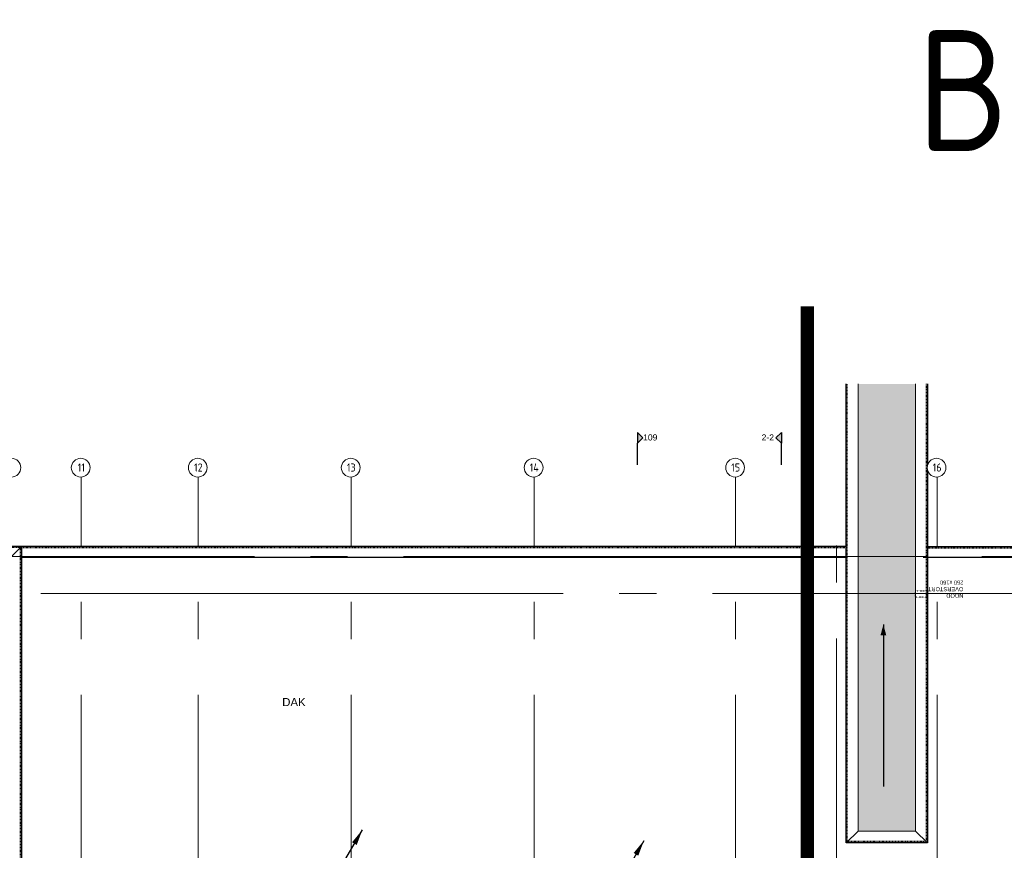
# Model space of a CAD drawing. Header units: millimetres. Extents: x -38032 to 104346, y -31182 to 78566.
# Tile 106 of 213: x -2293 to 34360, y 47630 to 78566. Entities that reach past the tile are written whole.
import ezdxf
from ezdxf.enums import TextEntityAlignment as Align

# ---------------------------------------------------------------- set-up
doc = ezdxf.new("R2010")
doc.units = ezdxf.units.MM
doc.header["$LTSCALE"] = 100
doc.set_wipeout_variables(frame=1)
for name, pattern in [('HIDDEN2', [4.7625, 3.175, -1.5875]), ('STYLE_01', [0.41664, 0.20828, -0.20836]), ('STYLE_11', [5, 3.888855, -0.416718, 0.277786, -0.416641]), ('STYLE_13', [0.196838, 0.039368, -0.157471])]:
    doc.linetypes.add(name, pattern=pattern)
for name, color, linetype in [('AB$1A---_ATTRIB050', 8, 'Continuous'), ('AB$1A---_ATTRIB070', 8, 'Continuous'), ('AL$1A---_ALGEMEEN', 8, 'Continuous'), ('AM$1A---_ARCERING', 8, 'Continuous'), ('AT$1A---_TEKST100', 8, 'Continuous'), ('BOUWKUNDIG', 8, 'Continuous'), ('EL6121--', 3, 'Continuous'), ('EL6511--', 3, 'Continuous'), ('kaderscheiding', 9, 'Continuous'), ('Tekening scheiding', 8, 'Continuous')]:
    doc.layers.add(name, color=color, linetype=linetype)
doc.layers.add('stramien', color=1, linetype='Continuous', lineweight=9)
doc.styles.add('Arial', font='ARIAL.TTF')
doc.styles.add('BURO-018', font='iso.shx', dxfattribs={"height": 90})
doc.styles.get("Standard").update_dxf_attribs({"font": 'iso.shx'})

# ---------------------------------------------------------------- blocks, each defined once
blk = doc.blocks.new('A$C607426BE')
at = {"layer": 'kaderscheiding', "const_width": 500}
blk.add_lwpolyline([(-72180, -16016), (-72180, 82805)], dxfattribs=at)
blk = doc.blocks.new('E00170')
at = {"color": 0, "linetype": 'Continuous'}
for q in [(5, 8.66), (-5, -8.66)]:
    blk.add_line((0, 0), q, dxfattribs=at)
for points in [[(5, 8.66, 0, 1, 0), (3.5, 6.06, 1, 1, 0)], [(-5, -8.66, 0, 1, 0), (-3.5, -6.06, 1, 1, 0)]]:
    blk.add_lwpolyline(points, format="xyseb", dxfattribs=at)
at = {"color": 0, "const_width": 0.5}
blk.add_lwpolyline([(-0.25, 0, 1), (0.25, 0, 1)], format="xyb", close=True, dxfattribs=at)
at = {"color": 0, "linetype": 'Continuous'}
blk.add_circle((0, 0), 0.5, dxfattribs=at)
blk = doc.blocks.new('E00168')
at = {"color": 0, "linetype": 'Continuous'}
blk.add_line((0, 0), (5, 8.66), dxfattribs=at)
blk.add_lwpolyline([(5, 8.66, 0, 1, 0), (3.5, 6.06, 1, 1, 0)], format="xyseb", dxfattribs=at)
at = {"color": 0, "const_width": 0.5}
blk.add_lwpolyline([(-0.25, 0, 1), (0.25, 0, 1)], format="xyb", close=True, dxfattribs=at)
at = {"color": 0, "linetype": 'Continuous'}
blk.add_circle((0, 0), 0.5, dxfattribs=at)
blk = doc.blocks.new('tekst 12 pts regel')
at = {"layer": 'AL$1A---_ALGEMEEN', "color": 0, "style": 'Arial'}
blk.add_attdef('regel_tekst', text='', height=303, dxfattribs=at).set_placement((0, -82), align=Align.TOP_CENTER)
at = {"layer": 'AL$1A---_ALGEMEEN', "color": 0, "flags": 1}
for tag, p in [('naam_ruimte', (-447, -1032)), ('oppervlakte', (-447, -1577)), ('stramiennummer', (-447, -2123))]:
    blk.add_attdef(tag, p, '', height=303, dxfattribs=at)
blk = doc.blocks.new('Group-128')
at = {"layer": 'AL$1A---_ALGEMEEN', "color": 0, "flags": 128}
blk.add_lwpolyline([(-58576, 705), (-58576, 30376), (-87831, 30370), (-87831, -15320)], dxfattribs=at)
blk = doc.blocks.new('noodoverstort 420')
at = {"layer": 'AL$1A---_ALGEMEEN', "color": 0, "linetype": 'STYLE_13'}
blk.add_lwpolyline([(-400, 120), (20, 120), (20, -120), (-400, -120)], close=True, dxfattribs=at)
at = {"layer": 'AT$1A---_TEKST100', "insert": (-1763, 144), "char_height": 151.52, "attachment_point": 1, "line_spacing_factor": 0.967741, "style": 'Arial'}
blk.add_mtext('{\\C256;\\lNOOD\\POVERSTORT\\P250 x160}', dxfattribs=at)
blk = doc.blocks.new('drsnd pijl')
at = {"layer": 'AM$1A---_ARCERING', "linetype": 'Continuous', "lineweight": 0}
blk.add_hatch(color=256, dxfattribs=at).paths.add_polyline_path([(1005, 442), (200, 442), (0, 242), (-200, 442), (200, 442)])
at = {"layer": 'AL$1A---_ALGEMEEN', "color": 0}
blk.add_lwpolyline([(1005, 442), (200, 442), (0, 242), (-200, 442), (200, 442)], dxfattribs=at)
at = {"layer": 'AL$1A---_ALGEMEEN', "color": 0, "style": 'Arial'}
blk.add_attdef('peil', text='', height=227, rotation=90, dxfattribs=at).set_placement((170, -290), align=Align.BOTTOM_LEFT)
at = {"layer": 'AL$1A---_ALGEMEEN', "color": 0, "flags": 1}
blk.add_attdef('onderdeel', (-200, -700), '', height=227, dxfattribs=at)
blk = doc.blocks.new('200254 W 212 3 04-12-2007')
at = {"layer": 'AM$1A---_ARCERING', "linetype": 'Continuous', "lineweight": 0}
blk.add_hatch(color=9, dxfattribs=at).paths.add_polyline_path([(-7282, 40012), (-7282, 23362), (-5142, 23362), (-5142, 40012)])
at = {"layer": 'AL$1A---_ALGEMEEN'}
for p, q in [((-38418, 33959), (-38858, 33519)), ((-7708, 33959), (-38483, 33959)), ((-38458, 33912), (-38458, 33952)), ((13776, 33952), (-4702, 33952)), ((-6339, 31050), (-6339, 25016)), ((-7722, 22922), (-7282, 23362)), ((-4702, 22922), (-5142, 23362))]:
    blk.add_line(p, q, dxfattribs=at)
at = {"layer": 'AL$1A---_ALGEMEEN', "linetype": 'STYLE_01'}
for p, q in [((-38458, 33919), (-7683, 33919)), ((-4702, 33912), (13767, 33912))]:
    blk.add_line(p, q, dxfattribs=at)
at = {"layer": 'AL$1A---_ALGEMEEN', "linetype": 'Continuous'}
for p, q in [((-38458, 33564), (-7683, 33564)), ((-4853, 33564), (13747, 33564))]:
    blk.add_line(p, q, dxfattribs=at)
at = {"layer": 'AL$1A---_ALGEMEEN', "flags": 128}
blk.add_lwpolyline([(-4702, 40012), (-4702, 22922), (-7722, 22922), (-7722, 40012)], dxfattribs=at)
at = {"layer": 'AL$1A---_ALGEMEEN', "linetype": 'STYLE_01', "flags": 128}
blk.add_lwpolyline([(-4743, 40012), (-4743, 22968), (-7683, 22968), (-7683, 40012)], dxfattribs=at)
at = {"layer": 'AL$1A---_ALGEMEEN', "lineweight": 15}
blk.add_lwpolyline([(-7282, 40012), (-7282, 23362), (-5142, 23362), (-5142, 40012)], dxfattribs=at)
at = {"layer": 'AL$1A---_ALGEMEEN', "linetype": 'STYLE_01'}
blk.add_lwpolyline([(-38458, 33919), (-67623, 33912), (-67623, -11773), (-54732, -11773), (-54732, -27288), (-40164, -27288), (-40164, -25705), (-40564, -25749), (-40564, -12008), (-38974, -12008), (-38974, -8078), (-38458, -8078)], close=True, dxfattribs=at)
at = {"layer": 'AL$1A---_ALGEMEEN'}
blk.add_solid([(-6339, 31050), (-6232, 30650), (-6447, 30650)], dxfattribs=at)
at = {"layer": 'stramien', "linetype": 'STYLE_11', "ltscale": 50}
for p, q in [((-36199, -41014), (-36199, 36216)), ((-31842, -41014), (-31842, 36216)), ((-26149, -41014), (-26149, 36216)), ((-19339, -41014), (-19339, 36216)), ((-11839, -41014), (-11839, 36216)), ((-8089, -38915), (-8089, 36030)), ((-4339, -41014), (-4339, 36216)), ((-74199, 33587), (14581, 33587)), ((-37699, 32207), (65521, 32207))]:
    blk.add_line(p, q, dxfattribs=at)
at = {"layer": 'AL$1A---_ALGEMEEN'}
ref = blk.add_blockref('drsnd pijl', (-15046, 38009), dxfattribs=dict(at, xscale=-1, rotation=90))
ref.add_attrib('peil', '109', dxfattribs={"layer": 'AB$1A---_ATTRIB050', "height": 227.3, "style": 'Arial'}).set_placement((-15283, 37839), align=Align.BOTTOM_LEFT)
ref = blk.add_blockref('drsnd pijl', (-10580, 38009), dxfattribs=dict(at, rotation=270))
ref.add_attrib('peil', '2-2', dxfattribs={"layer": 'AB$1A---_ATTRIB050', "height": 227.3, "style": 'Arial'}).set_placement((-10871, 37839), align=Align.BOTTOM_LEFT)
blk.add_blockref('Group-128', (20163, 3587), dxfattribs=at)
at = {"layer": 'AL$1A---_ALGEMEEN', "rotation": 180}
blk.add_blockref('noodoverstort 420', (-5124, 32193), dxfattribs=at)
at = {"layer": 'AL$1A---_ALGEMEEN'}
ref = blk.add_blockref('tekst 12 pts regel', (-28224, 28398), dxfattribs=at)
ref.add_attrib('regel_tekst', 'DAK ', dxfattribs={"layer": 'AB$1A---_ATTRIB070', "height": 303, "style": 'Arial'}).set_placement((-28224, 28316), align=Align.TOP_CENTER)
at = {"linetype": 'Continuous'}
for points in [[(-38449, 36895), (-38451, 36861), (-38456, 36827), (-38464, 36793), (-38476, 36761), (-38490, 36730), (-38508, 36700), (-38528, 36673), (-38552, 36647), (-38577, 36624), (-38605, 36604), (-38634, 36586), (-38665, 36572), (-38697, 36560), (-38731, 36552), (-38765, 36547), (-38799, 36545), (-38833, 36547), (-38867, 36552), (-38901, 36560), (-38933, 36572), (-38964, 36586), (-38993, 36604), (-39021, 36624), (-39047, 36647), (-39070, 36673), (-39090, 36700), (-39108, 36730), (-39122, 36761), (-39134, 36793), (-39142, 36827), (-39147, 36861), (-39149, 36895), (-39147, 36929), (-39142, 36963), (-39134, 36997), (-39122, 37029), (-39108, 37060), (-39090, 37089), (-39070, 37117), (-39047, 37142), (-39021, 37165), (-38993, 37186), (-38964, 37204), (-38933, 37218), (-38901, 37230), (-38867, 37238), (-38833, 37243), (-38799, 37245), (-38765, 37243), (-38731, 37238), (-38697, 37230), (-38665, 37218), (-38634, 37204), (-38605, 37186), (-38577, 37165), (-38552, 37142), (-38528, 37117), (-38508, 37089), (-38490, 37060), (-38476, 37029), (-38464, 36997), (-38456, 36963), (-38451, 36929)], [(-35869, 36895), (-35871, 36861), (-35876, 36827), (-35884, 36793), (-35896, 36761), (-35910, 36730), (-35928, 36700), (-35948, 36673), (-35972, 36647), (-35997, 36624), (-36025, 36604), (-36054, 36586), (-36085, 36572), (-36117, 36560), (-36151, 36552), (-36185, 36547), (-36219, 36545), (-36253, 36547), (-36287, 36552), (-36321, 36560), (-36353, 36572), (-36384, 36586), (-36413, 36604), (-36441, 36624), (-36467, 36647), (-36490, 36673), (-36510, 36700), (-36528, 36730), (-36542, 36761), (-36554, 36793), (-36562, 36827), (-36567, 36861), (-36569, 36895), (-36567, 36929), (-36562, 36963), (-36554, 36997), (-36542, 37029), (-36528, 37060), (-36510, 37089), (-36490, 37117), (-36467, 37142), (-36441, 37165), (-36413, 37186), (-36384, 37204), (-36353, 37218), (-36321, 37230), (-36287, 37238), (-36253, 37243), (-36219, 37245), (-36185, 37243), (-36151, 37238), (-36117, 37230), (-36085, 37218), (-36054, 37204), (-36025, 37186), (-35997, 37165), (-35972, 37142), (-35948, 37117), (-35928, 37089), (-35910, 37060), (-35896, 37029), (-35884, 36997), (-35876, 36963), (-35871, 36929)], [(-31512, 36895), (-31514, 36861), (-31519, 36827), (-31527, 36793), (-31539, 36761), (-31553, 36730), (-31571, 36700), (-31591, 36673), (-31615, 36647), (-31640, 36624), (-31668, 36604), (-31697, 36586), (-31728, 36572), (-31760, 36560), (-31794, 36552), (-31828, 36547), (-31862, 36545), (-31896, 36547), (-31930, 36552), (-31964, 36560), (-31996, 36572), (-32027, 36586), (-32056, 36604), (-32084, 36624), (-32110, 36647), (-32133, 36673), (-32153, 36700), (-32171, 36730), (-32185, 36761), (-32197, 36793), (-32205, 36827), (-32210, 36861), (-32212, 36895), (-32210, 36929), (-32205, 36963), (-32197, 36997), (-32185, 37029), (-32171, 37060), (-32153, 37089), (-32133, 37117), (-32110, 37142), (-32084, 37165), (-32056, 37186), (-32027, 37204), (-31996, 37218), (-31964, 37230), (-31930, 37238), (-31896, 37243), (-31862, 37245), (-31828, 37243), (-31794, 37238), (-31760, 37230), (-31728, 37218), (-31697, 37204), (-31668, 37186), (-31640, 37165), (-31615, 37142), (-31591, 37117), (-31571, 37089), (-31553, 37060), (-31539, 37029), (-31527, 36997), (-31519, 36963), (-31514, 36929)], [(-25819, 36895), (-25821, 36861), (-25826, 36827), (-25834, 36793), (-25846, 36761), (-25860, 36730), (-25878, 36700), (-25898, 36673), (-25922, 36647), (-25947, 36624), (-25975, 36604), (-26004, 36586), (-26035, 36572), (-26067, 36560), (-26101, 36552), (-26135, 36547), (-26169, 36545), (-26203, 36547), (-26237, 36552), (-26271, 36560), (-26303, 36572), (-26334, 36586), (-26363, 36604), (-26391, 36624), (-26417, 36647), (-26440, 36673), (-26460, 36700), (-26478, 36730), (-26492, 36761), (-26504, 36793), (-26512, 36827), (-26517, 36861), (-26519, 36895), (-26517, 36929), (-26512, 36963), (-26504, 36997), (-26492, 37029), (-26478, 37060), (-26460, 37089), (-26440, 37117), (-26417, 37142), (-26391, 37165), (-26363, 37186), (-26334, 37204), (-26303, 37218), (-26271, 37230), (-26237, 37238), (-26203, 37243), (-26169, 37245), (-26135, 37243), (-26101, 37238), (-26067, 37230), (-26035, 37218), (-26004, 37204), (-25975, 37186), (-25947, 37165), (-25922, 37142), (-25898, 37117), (-25878, 37089), (-25860, 37060), (-25846, 37029), (-25834, 36997), (-25826, 36963), (-25821, 36929)], [(-19009, 36895), (-19011, 36861), (-19016, 36827), (-19024, 36793), (-19036, 36761), (-19050, 36730), (-19068, 36700), (-19088, 36673), (-19112, 36647), (-19137, 36624), (-19165, 36604), (-19194, 36586), (-19225, 36572), (-19257, 36560), (-19291, 36552), (-19325, 36547), (-19359, 36545), (-19393, 36547), (-19427, 36552), (-19461, 36560), (-19493, 36572), (-19524, 36586), (-19553, 36604), (-19581, 36624), (-19607, 36647), (-19630, 36673), (-19650, 36700), (-19668, 36730), (-19682, 36761), (-19694, 36793), (-19702, 36827), (-19707, 36861), (-19709, 36895), (-19707, 36929), (-19702, 36963), (-19694, 36997), (-19682, 37029), (-19668, 37060), (-19650, 37089), (-19630, 37117), (-19607, 37142), (-19581, 37165), (-19553, 37186), (-19524, 37204), (-19493, 37218), (-19461, 37230), (-19427, 37238), (-19393, 37243), (-19359, 37245), (-19325, 37243), (-19291, 37238), (-19257, 37230), (-19225, 37218), (-19194, 37204), (-19165, 37186), (-19137, 37165), (-19112, 37142), (-19088, 37117), (-19068, 37089), (-19050, 37060), (-19036, 37029), (-19024, 36997), (-19016, 36963), (-19011, 36929)], [(-11509, 36895), (-11511, 36861), (-11516, 36827), (-11524, 36793), (-11536, 36761), (-11550, 36730), (-11568, 36700), (-11588, 36673), (-11612, 36647), (-11637, 36624), (-11665, 36604), (-11694, 36586), (-11725, 36572), (-11757, 36560), (-11791, 36552), (-11825, 36547), (-11859, 36545), (-11893, 36547), (-11927, 36552), (-11961, 36560), (-11993, 36572), (-12024, 36586), (-12053, 36604), (-12081, 36624), (-12107, 36647), (-12130, 36673), (-12150, 36700), (-12168, 36730), (-12182, 36761), (-12194, 36793), (-12202, 36827), (-12207, 36861), (-12209, 36895), (-12207, 36929), (-12202, 36963), (-12194, 36997), (-12182, 37029), (-12168, 37060), (-12150, 37089), (-12130, 37117), (-12107, 37142), (-12081, 37165), (-12053, 37186), (-12024, 37204), (-11993, 37218), (-11961, 37230), (-11927, 37238), (-11893, 37243), (-11859, 37245), (-11825, 37243), (-11791, 37238), (-11757, 37230), (-11725, 37218), (-11694, 37204), (-11665, 37186), (-11637, 37165), (-11612, 37142), (-11588, 37117), (-11568, 37089), (-11550, 37060), (-11536, 37029), (-11524, 36997), (-11516, 36963), (-11511, 36929)]]:
    blk.add_wipeout(points, dxfattribs=at).dxf.layer = 'stramien'
at = {"layer": 'stramien', "linetype": 'STYLE_11', "ltscale": 50}
for p, q in [((-36199, 36554), (-36199, 36216)), ((-31842, 36554), (-31842, 36216)), ((-26149, 36554), (-26149, 36216)), ((-19339, 36554), (-19339, 36216)), ((-11839, 36554), (-11839, 36216))]:
    blk.add_line(p, q, dxfattribs=at)
at = {"layer": 'stramien', "linetype": 'Continuous'}
for centre in [(-38799, 36895), (-36219, 36895), (-31862, 36895), (-26169, 36895), (-19359, 36895), (-11859, 36895)]:
    blk.add_circle(centre, 350, dxfattribs=at)
at = {"layer": 'stramien', "char_height": 303, "attachment_point": 2, "line_spacing_factor": 0.967741}
for s, insert in [('{\\C1;\\l11}', (-36199, 37052)), ('{\\C1;\\l12}', (-31842, 37052)), ('{\\C1;\\l13}', (-26149, 37052)), ('{\\C1;\\l14}', (-19339, 37052)), ('{\\C1;\\l15}', (-11839, 37052))]:
    blk.add_mtext(s, dxfattribs=dict(at, insert=insert))
at = {"linetype": 'Continuous'}
blk.add_wipeout([(-4009, 36895), (-4011, 36861), (-4016, 36827), (-4024, 36793), (-4036, 36761), (-4050, 36730), (-4068, 36700), (-4088, 36673), (-4112, 36647), (-4137, 36624), (-4165, 36604), (-4194, 36586), (-4225, 36572), (-4257, 36560), (-4291, 36552), (-4325, 36547), (-4359, 36545), (-4393, 36547), (-4427, 36552), (-4461, 36560), (-4493, 36572), (-4524, 36586), (-4553, 36604), (-4581, 36624), (-4607, 36647), (-4630, 36673), (-4650, 36700), (-4668, 36730), (-4682, 36761), (-4694, 36793), (-4702, 36827), (-4707, 36861), (-4709, 36895), (-4707, 36929), (-4702, 36963), (-4694, 36997), (-4682, 37029), (-4668, 37060), (-4650, 37089), (-4630, 37117), (-4607, 37142), (-4581, 37165), (-4553, 37186), (-4524, 37204), (-4493, 37218), (-4461, 37230), (-4427, 37238), (-4393, 37243), (-4359, 37245), (-4325, 37243), (-4291, 37238), (-4257, 37230), (-4225, 37218), (-4194, 37204), (-4165, 37186), (-4137, 37165), (-4112, 37142), (-4088, 37117), (-4068, 37089), (-4050, 37060), (-4036, 37029), (-4024, 36997), (-4016, 36963), (-4011, 36929)], dxfattribs=at).dxf.layer = 'stramien'
at = {"layer": 'stramien', "linetype": 'STYLE_11', "ltscale": 50}
blk.add_line((-4339, 36554), (-4339, 36216), dxfattribs=at)
at = {"layer": 'stramien', "linetype": 'Continuous'}
blk.add_circle((-4359, 36895), 350, dxfattribs=at)
at = {"layer": 'stramien', "insert": (-4339, 37052), "char_height": 303, "attachment_point": 2, "line_spacing_factor": 0.967741}
blk.add_mtext('{\\C1;\\l16}', dxfattribs=at)

msp = doc.modelspace()

# ---------------------------------------------------------------- block references
at = {"layer": 'Tekening scheiding'}
msp.add_blockref('A$C607426BE', (99205, -14915.5), dxfattribs=at)

# ---------------------------------------------------------------- texts
at = {"layer": 'EL6511--', "style": 'BURO-018'}
msp.add_text('BM verwerkt', height=4500, dxfattribs=at).set_placement((31110.1, 73678.8))

# ---------------------------------------------------------------- next in the draw order: block references
at = {"layer": 'BOUWKUNDIG'}
msp.add_blockref('200254 W 212 3 04-12-2007', (36198, 24986.5), dxfattribs=at)

# ---------------------------------------------------------------- next in the draw order: block references
at = {"layer": 'EL6121--', "linetype": 'HIDDEN2', "xscale": 200, "yscale": 200, "zscale": 200}
msp.add_blockref('E00168', (9466.2, 46666.8), dxfattribs=at)
at = {"layer": 'EL6121--', "xscale": 200, "yscale": 200, "zscale": 200}
msp.add_blockref('E00170', (19948.5, 46268.5), dxfattribs=at)

doc.saveas('drawing.dxf')
